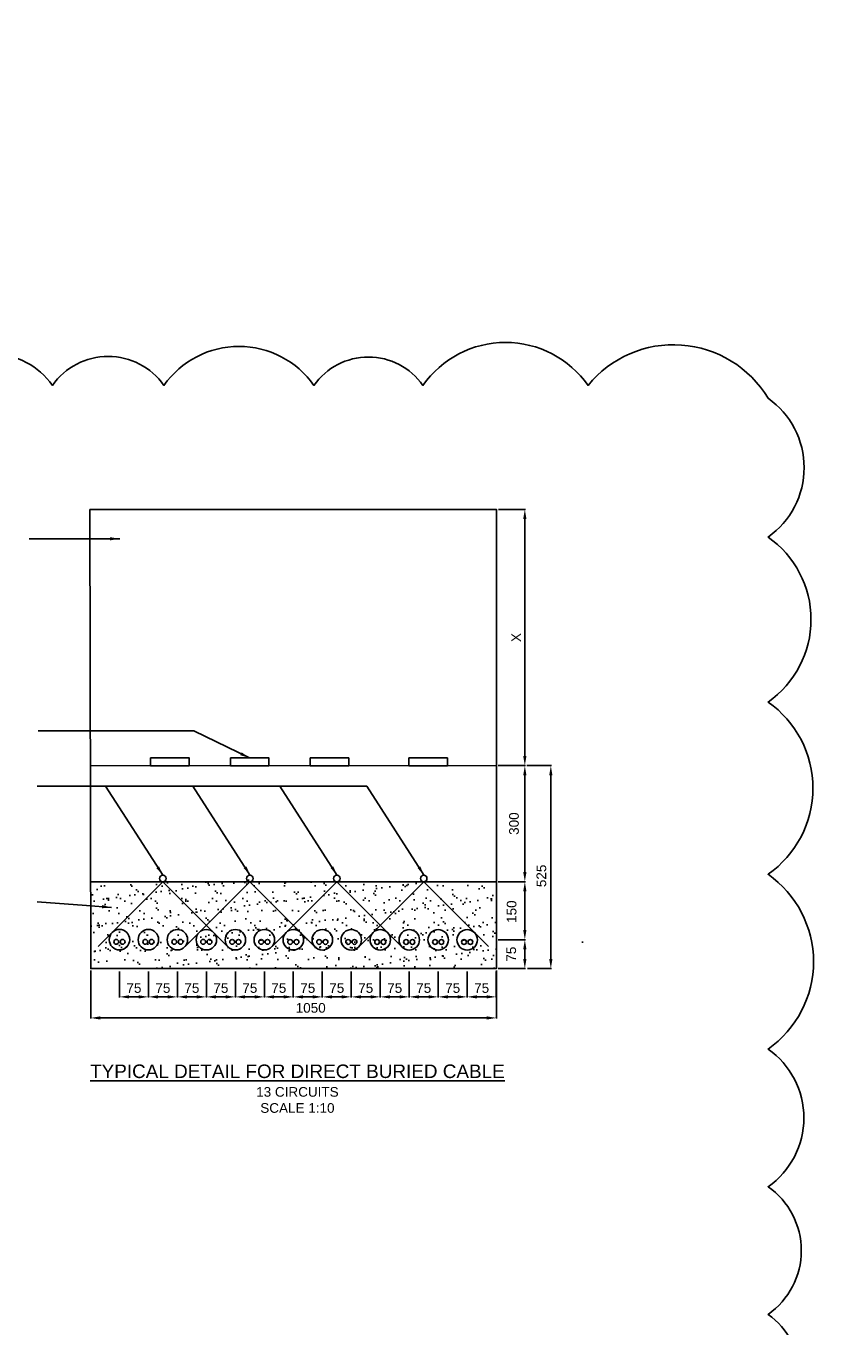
# Model space of a CAD drawing. Header units: metres. Extents: x -4024927 to 10167049, y -539908 to 13839353.
# Tile 64 of 211: x 1394654 to 1396766, y -168304 to -164940. Entities that reach past the tile are written whole.
import ezdxf

# ---------------------------------------------------------------- set-up
doc = ezdxf.new("R2010")
doc.units = ezdxf.units.M
for name, pattern in [('CONTINOUS', [0]), ('CONTIUOUS', [0]), ('DASHED', [0.75, 0.5, -0.25])]:
    doc.linetypes.add(name, pattern=pattern)
for name, color, linetype in [('B-3-E-AF09$0$e-anno-daro', 40, 'Continuous'), ('B-3-E-AF09$0$e-anno-t175', 214, 'Continuous'), ('B-3-E-AF09$0$E-DETL-DIM', 1, 'Continuous'), ('B-3-E-AF09$0$E-DETL-PATT', 10, 'Continuous'), ('B-3-E-AF09$0$EL2', 2, 'Continuous'), ('B-3-E-AF09$0$EL4', 4, 'Continuous'), ('B-3-E-AF09$0$EL7', 7, 'Continuous'), ('C-DETL-BRKL', 1, 'CONTINOUS'), ('E_AGL_MH DUCT', 8, 'DASHED'), ('EL-AGLI-EQUP-PAPI-N-RefEdit0', 1, 'CONTIUOUS')]:
    doc.layers.add(name, color=color, linetype=linetype)
doc.styles.add('Arial', font='arial.ttf')
doc.styles.add('B-3-E-AF09$0$E175', font='verdana.ttf', dxfattribs={"height": 400.001})
doc.styles.add('B-3-E-AF09$0$L100', font='arial.ttf')
doc.dimstyles.new('B-3-E-AF09$0$E-DETAIL', dxfattribs={"dimtxt": 200, "dimasz": 175, "dimexe": 0.18, "dimexo": 0.5, "dimgap": 50, "dimtad": 1, "dimdec": 0, "dimlfac": 0.1, "dimzin": 0, "dimdsep": 46, "dimtxsty": 'B-3-E-AF09$0$L100', "dimcen": 0, "dimadec": 0, "dimazin": 0, "dimtfac": 1, "dimtdec": 0, "dimtofl": 0, "dimtmove": 2, "dimatfit": 3, "dimfxl": 1, "dimtolj": 1, "dimtzin": 0, "dimarcsym": 0})

# ---------------------------------------------------------------- blocks, each defined once
blk = doc.blocks.new('*D1649')
at = {"layer": 'B-3-E-AF09$0$E-DETL-DIM', "color": 2, "linetype": 'Continuous', "lineweight": -2, "transparency": 16777216}
for p, q in [((1395876.2, -166190.9), (1395946.5, -166190.9)), ((1395944.7, -166215.9), (1395944.7, -166829)), ((1395875.8, -166854), (1395946.5, -166854))]:
    blk.add_line(p, q, dxfattribs=at)
at = {"layer": 'B-3-E-AF09$0$E-DETL-DIM', "color": 2, "linetype": 'Continuous', "transparency": 16777216}
for points in [[(1395940.5, -166215.9), (1395948.9, -166215.9), (1395944.7, -166190.9)], [(1395940.5, -166829), (1395948.9, -166829), (1395944.7, -166854)]]:
    blk.add_solid(points, dxfattribs=at)
at = {"layer": 'Defpoints', "color": 0, "linetype": 'Continuous', "transparency": 16777216}
for p in [(1395871.2, -166190.9), (1395870.8, -166854, -0.1), (1395944.7, -166854)]:
    blk.add_point(p, dxfattribs=at)
at = {"layer": 'B-3-E-AF09$0$E-DETL-DIM', "color": 2, "linetype": 'Continuous', "transparency": 16777216, "insert": (1395922.2, -166522.5), "char_height": 25, "attachment_point": 5, "rotation": 90, "style": 'Arial'}
blk.add_mtext('\\A1;X', dxfattribs=at)
blk = doc.blocks.new('*D1650')
at = {"layer": 'B-3-E-AF09$0$E-DETL-DIM', "color": 2, "linetype": 'Continuous', "lineweight": -2, "transparency": 16777216}
for p, q in [((1395949.7, -166854), (1396013.8, -166854)), ((1396012, -167354.4), (1396012, -166879)), ((1395951.5, -167379.4), (1396013.8, -167379.4))]:
    blk.add_line(p, q, dxfattribs=at)
at = {"layer": 'B-3-E-AF09$0$E-DETL-DIM', "color": 2, "linetype": 'Continuous', "transparency": 16777216}
for points in [[(1396007.8, -166879), (1396016.1, -166879), (1396012, -166854)], [(1396007.8, -167354.4), (1396016.1, -167354.4), (1396012, -167379.4)]]:
    blk.add_solid(points, dxfattribs=at)
at = {"layer": 'Defpoints', "color": 0, "linetype": 'Continuous', "transparency": 16777216}
for p in [(1395944.7, -166854, -4420.4), (1396012, -166854), (1395946.5, -167379.4, -4420.4)]:
    blk.add_point(p, dxfattribs=at)
at = {"layer": 'B-3-E-AF09$0$E-DETL-DIM', "color": 2, "linetype": 'Continuous', "transparency": 16777216, "insert": (1395987.6, -167139.3), "char_height": 25, "attachment_point": 5, "rotation": 90, "style": 'Arial'}
blk.add_mtext('\\A1;525', dxfattribs=at)
blk = doc.blocks.new('*D1651')
at = {"layer": 'B-3-E-AF09$0$E-DETL-DIM', "color": 2, "linetype": 'Continuous', "lineweight": -2, "transparency": 16777216}
for p, q in [((1395875.8, -166854), (1395946.5, -166854)), ((1395944.7, -167129.4), (1395944.7, -166879)), ((1395875.6, -167154.4), (1395946.5, -167154.4))]:
    blk.add_line(p, q, dxfattribs=at)
at = {"layer": 'B-3-E-AF09$0$E-DETL-DIM', "color": 2, "linetype": 'Continuous', "transparency": 16777216}
for points in [[(1395940.5, -166879), (1395948.9, -166879), (1395944.7, -166854)], [(1395940.5, -167129.4), (1395948.9, -167129.4), (1395944.7, -167154.4)]]:
    blk.add_solid(points, dxfattribs=at)
at = {"layer": 'Defpoints', "color": 0, "linetype": 'Continuous', "transparency": 16777216}
for p in [(1395870.8, -166854), (1395944.7, -166854), (1395870.6, -167154.4, 4420.4)]:
    blk.add_point(p, dxfattribs=at)
at = {"layer": 'B-3-E-AF09$0$E-DETL-DIM', "color": 2, "linetype": 'Continuous', "transparency": 16777216, "insert": (1395916.7, -167004), "char_height": 25, "attachment_point": 5, "rotation": 90, "style": 'Arial'}
blk.add_mtext('\\A1;300', dxfattribs=at)
blk = doc.blocks.new('*D1652')
at = {"layer": 'B-3-E-AF09$0$E-DETL-DIM', "color": 2, "linetype": 'Continuous', "lineweight": -2, "transparency": 16777216}
for p, q in [((1395875.6, -167154.4), (1395946.5, -167154.4)), ((1395944.7, -167279.4), (1395944.7, -167179.4)), ((1395875.6, -167304.4), (1395946.5, -167304.4))]:
    blk.add_line(p, q, dxfattribs=at)
at = {"layer": 'B-3-E-AF09$0$E-DETL-DIM', "color": 2, "linetype": 'Continuous', "transparency": 16777216}
for points in [[(1395940.5, -167179.4), (1395948.9, -167179.4), (1395944.7, -167154.4)], [(1395940.5, -167279.4), (1395948.9, -167279.4), (1395944.7, -167304.4)]]:
    blk.add_solid(points, dxfattribs=at)
at = {"layer": 'Defpoints', "color": 0, "linetype": 'Continuous', "transparency": 16777216}
for p in [(1395870.6, -167154.4), (1395944.7, -167154.4), (1395870.6, -167304.4)]:
    blk.add_point(p, dxfattribs=at)
at = {"layer": 'B-3-E-AF09$0$E-DETL-DIM', "color": 2, "linetype": 'Continuous', "transparency": 16777216, "insert": (1395910.6, -167231.9), "char_height": 25, "attachment_point": 5, "rotation": 90, "style": 'Arial'}
blk.add_mtext('\\A1;150', dxfattribs=at)
blk = doc.blocks.new('*D1653')
at = {"layer": 'B-3-E-AF09$0$E-DETL-DIM', "color": 2, "linetype": 'Continuous', "lineweight": -2, "transparency": 16777216}
for p, q in [((1395875.6, -167304.4), (1395946.5, -167304.4)), ((1395944.7, -167354.4), (1395944.7, -167329.4)), ((1395875.5, -167379.4), (1395946.5, -167379.4))]:
    blk.add_line(p, q, dxfattribs=at)
at = {"layer": 'B-3-E-AF09$0$E-DETL-DIM', "color": 2, "linetype": 'Continuous', "transparency": 16777216}
for points in [[(1395940.5, -167329.4), (1395948.9, -167329.4), (1395944.7, -167304.4)], [(1395940.5, -167354.4), (1395948.9, -167354.4), (1395944.7, -167379.4)]]:
    blk.add_solid(points, dxfattribs=at)
at = {"layer": 'Defpoints', "color": 0, "linetype": 'Continuous', "transparency": 16777216}
for p in [(1395870.6, -167304.4), (1395944.7, -167304.4), (1395870.5, -167379.4)]:
    blk.add_point(p, dxfattribs=at)
at = {"layer": 'B-3-E-AF09$0$E-DETL-DIM', "color": 2, "linetype": 'Continuous', "transparency": 16777216, "insert": (1395909.6, -167341.9), "char_height": 25, "attachment_point": 5, "rotation": 90, "style": 'Arial'}
blk.add_mtext('\\A1;75', dxfattribs=at)
blk = doc.blocks.new('*D1654')
at = {"layer": 'B-3-E-AF09$0$E-DETL-DIM', "color": 2, "linetype": 'Continuous', "lineweight": -2, "transparency": 16777216}
for p, q in [((1394821.2, -167384.4), (1394821.2, -167508.7)), ((1395871.2, -167384.3), (1395871.2, -167508.7)), ((1395846.2, -167506.9), (1394846.2, -167506.9))]:
    blk.add_line(p, q, dxfattribs=at)
at = {"layer": 'B-3-E-AF09$0$E-DETL-DIM', "color": 2, "linetype": 'Continuous', "transparency": 16777216}
for points in [[(1394846.2, -167502.8), (1394846.2, -167511.1), (1394821.2, -167506.9)], [(1395846.2, -167502.8), (1395846.2, -167511.1), (1395871.2, -167506.9)]]:
    blk.add_solid(points, dxfattribs=at)
at = {"layer": 'Defpoints', "color": 0, "linetype": 'Continuous', "transparency": 16777216}
for p in [(1394821.2, -167379.4, -132.2), (1395871.2, -167379.3, -132.2), (1394821.2, -167506.9)]:
    blk.add_point(p, dxfattribs=at)
at = {"layer": 'B-3-E-AF09$0$E-DETL-DIM', "color": 2, "linetype": 'Continuous', "transparency": 16777216, "insert": (1395390.5, -167481.1), "char_height": 25, "attachment_point": 5, "style": 'Arial'}
blk.add_mtext('\\A1;1050', dxfattribs=at)
blk = doc.blocks.new('*D1670')
at = {"layer": 'B-3-E-AF09$0$E-DETL-DIM', "color": 2, "linetype": 'Continuous', "lineweight": -2, "transparency": 16777216}
for p, q in [((1394895.5, -167386.8), (1394895.5, -167454.2)), ((1394970.5, -167386.8), (1394970.5, -167454.2)), ((1394920.5, -167452.4), (1394945.5, -167452.4))]:
    blk.add_line(p, q, dxfattribs=at)
at = {"layer": 'B-3-E-AF09$0$E-DETL-DIM', "color": 2, "linetype": 'Continuous', "transparency": 16777216}
for points in [[(1394920.5, -167448.3), (1394920.5, -167456.6), (1394895.5, -167452.4)], [(1394945.5, -167448.3), (1394945.5, -167456.6), (1394970.5, -167452.4)]]:
    blk.add_solid(points, dxfattribs=at)
at = {"layer": 'Defpoints', "color": 0, "linetype": 'Continuous', "transparency": 16777216}
for p in [(1394895.5, -167381.8), (1394970.5, -167381.8), (1394970.5, -167452.4)]:
    blk.add_point(p, dxfattribs=at)
at = {"layer": 'B-3-E-AF09$0$E-DETL-DIM', "color": 2, "linetype": 'Continuous', "transparency": 16777216, "insert": (1394933, -167429.7), "char_height": 25, "attachment_point": 5, "style": 'Arial'}
blk.add_mtext('\\A1;75', dxfattribs=at)
blk = doc.blocks.new('*D1671')
at = {"layer": 'B-3-E-AF09$0$E-DETL-DIM', "color": 2, "linetype": 'Continuous', "lineweight": -2, "transparency": 16777216}
for p, q in [((1394970.5, -167386.8), (1394970.5, -167454.2)), ((1395045.5, -167386.8), (1395045.5, -167454.2)), ((1394995.5, -167452.4), (1395020.5, -167452.4))]:
    blk.add_line(p, q, dxfattribs=at)
at = {"layer": 'B-3-E-AF09$0$E-DETL-DIM', "color": 2, "linetype": 'Continuous', "transparency": 16777216}
for points in [[(1394995.5, -167448.3), (1394995.5, -167456.6), (1394970.5, -167452.4)], [(1395020.5, -167448.3), (1395020.5, -167456.6), (1395045.5, -167452.4)]]:
    blk.add_solid(points, dxfattribs=at)
at = {"layer": 'Defpoints', "color": 0, "linetype": 'Continuous', "transparency": 16777216}
for p in [(1394970.5, -167381.8), (1395045.5, -167381.8), (1395045.5, -167452.4)]:
    blk.add_point(p, dxfattribs=at)
at = {"layer": 'B-3-E-AF09$0$E-DETL-DIM', "color": 2, "linetype": 'Continuous', "transparency": 16777216, "insert": (1395008, -167429.7), "char_height": 25, "attachment_point": 5, "style": 'Arial'}
blk.add_mtext('\\A1;75', dxfattribs=at)
blk = doc.blocks.new('*D1672')
at = {"layer": 'B-3-E-AF09$0$E-DETL-DIM', "color": 2, "linetype": 'Continuous', "lineweight": -2, "transparency": 16777216}
for p, q in [((1395045.5, -167386.8), (1395045.5, -167454.2)), ((1395120.5, -167386.8), (1395120.5, -167454.2)), ((1395070.5, -167452.4), (1395095.5, -167452.4))]:
    blk.add_line(p, q, dxfattribs=at)
at = {"layer": 'B-3-E-AF09$0$E-DETL-DIM', "color": 2, "linetype": 'Continuous', "transparency": 16777216}
for points in [[(1395070.5, -167448.3), (1395070.5, -167456.6), (1395045.5, -167452.4)], [(1395095.5, -167448.3), (1395095.5, -167456.6), (1395120.5, -167452.4)]]:
    blk.add_solid(points, dxfattribs=at)
at = {"layer": 'Defpoints', "color": 0, "linetype": 'Continuous', "transparency": 16777216}
for p in [(1395045.5, -167381.8), (1395120.5, -167381.8), (1395120.5, -167452.4)]:
    blk.add_point(p, dxfattribs=at)
at = {"layer": 'B-3-E-AF09$0$E-DETL-DIM', "color": 2, "linetype": 'Continuous', "transparency": 16777216, "insert": (1395083, -167429.7), "char_height": 25, "attachment_point": 5, "style": 'Arial'}
blk.add_mtext('\\A1;75', dxfattribs=at)
blk = doc.blocks.new('*D1673')
at = {"layer": 'B-3-E-AF09$0$E-DETL-DIM', "color": 2, "linetype": 'Continuous', "lineweight": -2, "transparency": 16777216}
for p, q in [((1395120.5, -167386.8), (1395120.5, -167454.2)), ((1395195.5, -167386.8), (1395195.5, -167454.2)), ((1395145.5, -167452.4), (1395170.5, -167452.4))]:
    blk.add_line(p, q, dxfattribs=at)
at = {"layer": 'B-3-E-AF09$0$E-DETL-DIM', "color": 2, "linetype": 'Continuous', "transparency": 16777216}
for points in [[(1395145.5, -167448.3), (1395145.5, -167456.6), (1395120.5, -167452.4)], [(1395170.5, -167448.3), (1395170.5, -167456.6), (1395195.5, -167452.4)]]:
    blk.add_solid(points, dxfattribs=at)
at = {"layer": 'Defpoints', "color": 0, "linetype": 'Continuous', "transparency": 16777216}
for p in [(1395120.5, -167381.8), (1395195.5, -167381.8), (1395195.5, -167452.4)]:
    blk.add_point(p, dxfattribs=at)
at = {"layer": 'B-3-E-AF09$0$E-DETL-DIM', "color": 2, "linetype": 'Continuous', "transparency": 16777216, "insert": (1395158, -167429.7), "char_height": 25, "attachment_point": 5, "style": 'Arial'}
blk.add_mtext('\\A1;75', dxfattribs=at)
blk = doc.blocks.new('*D1674')
at = {"layer": 'B-3-E-AF09$0$E-DETL-DIM', "color": 2, "linetype": 'Continuous', "lineweight": -2, "transparency": 16777216}
for p, q in [((1395195.5, -167386.8), (1395195.5, -167454.2)), ((1395270.5, -167386.8), (1395270.5, -167454.2)), ((1395220.5, -167452.4), (1395245.5, -167452.4))]:
    blk.add_line(p, q, dxfattribs=at)
at = {"layer": 'B-3-E-AF09$0$E-DETL-DIM', "color": 2, "linetype": 'Continuous', "transparency": 16777216}
for points in [[(1395220.5, -167448.3), (1395220.5, -167456.6), (1395195.5, -167452.4)], [(1395245.5, -167448.3), (1395245.5, -167456.6), (1395270.5, -167452.4)]]:
    blk.add_solid(points, dxfattribs=at)
at = {"layer": 'Defpoints', "color": 0, "linetype": 'Continuous', "transparency": 16777216}
for p in [(1395195.5, -167381.8), (1395270.5, -167381.8), (1395270.5, -167452.4)]:
    blk.add_point(p, dxfattribs=at)
at = {"layer": 'B-3-E-AF09$0$E-DETL-DIM', "color": 2, "linetype": 'Continuous', "transparency": 16777216, "insert": (1395233, -167429.7), "char_height": 25, "attachment_point": 5, "style": 'Arial'}
blk.add_mtext('\\A1;75', dxfattribs=at)
blk = doc.blocks.new('*D1675')
at = {"layer": 'B-3-E-AF09$0$E-DETL-DIM', "color": 2, "linetype": 'Continuous', "lineweight": -2, "transparency": 16777216}
for p, q in [((1395270.5, -167386.8), (1395270.5, -167454.2)), ((1395345.5, -167386.8), (1395345.5, -167454.2)), ((1395295.5, -167452.4), (1395320.5, -167452.4))]:
    blk.add_line(p, q, dxfattribs=at)
at = {"layer": 'B-3-E-AF09$0$E-DETL-DIM', "color": 2, "linetype": 'Continuous', "transparency": 16777216}
for points in [[(1395295.5, -167448.3), (1395295.5, -167456.6), (1395270.5, -167452.4)], [(1395320.5, -167448.3), (1395320.5, -167456.6), (1395345.5, -167452.4)]]:
    blk.add_solid(points, dxfattribs=at)
at = {"layer": 'Defpoints', "color": 0, "linetype": 'Continuous', "transparency": 16777216}
for p in [(1395270.5, -167381.8), (1395345.5, -167381.8), (1395345.5, -167452.4)]:
    blk.add_point(p, dxfattribs=at)
at = {"layer": 'B-3-E-AF09$0$E-DETL-DIM', "color": 2, "linetype": 'Continuous', "transparency": 16777216, "insert": (1395308, -167429.7), "char_height": 25, "attachment_point": 5, "style": 'Arial'}
blk.add_mtext('\\A1;75', dxfattribs=at)
blk = doc.blocks.new('*D1676')
at = {"layer": 'B-3-E-AF09$0$E-DETL-DIM', "color": 2, "linetype": 'Continuous', "lineweight": -2, "transparency": 16777216}
for p, q in [((1395345.5, -167386.8), (1395345.5, -167454.2)), ((1395420.5, -167386.8), (1395420.5, -167454.2)), ((1395370.5, -167452.4), (1395395.5, -167452.4))]:
    blk.add_line(p, q, dxfattribs=at)
at = {"layer": 'B-3-E-AF09$0$E-DETL-DIM', "color": 2, "linetype": 'Continuous', "transparency": 16777216}
for points in [[(1395370.5, -167448.3), (1395370.5, -167456.6), (1395345.5, -167452.4)], [(1395395.5, -167448.3), (1395395.5, -167456.6), (1395420.5, -167452.4)]]:
    blk.add_solid(points, dxfattribs=at)
at = {"layer": 'Defpoints', "color": 0, "linetype": 'Continuous', "transparency": 16777216}
for p in [(1395345.5, -167381.8), (1395420.5, -167381.8), (1395420.5, -167452.4)]:
    blk.add_point(p, dxfattribs=at)
at = {"layer": 'B-3-E-AF09$0$E-DETL-DIM', "color": 2, "linetype": 'Continuous', "transparency": 16777216, "insert": (1395383, -167429.7), "char_height": 25, "attachment_point": 5, "style": 'Arial'}
blk.add_mtext('\\A1;75', dxfattribs=at)
blk = doc.blocks.new('*D1677')
at = {"layer": 'B-3-E-AF09$0$E-DETL-DIM', "color": 2, "linetype": 'Continuous', "lineweight": -2, "transparency": 16777216}
for p, q in [((1395420.5, -167386.8), (1395420.5, -167454.2)), ((1395495.5, -167386.8), (1395495.5, -167454.2)), ((1395445.5, -167452.4), (1395470.5, -167452.4))]:
    blk.add_line(p, q, dxfattribs=at)
at = {"layer": 'B-3-E-AF09$0$E-DETL-DIM', "color": 2, "linetype": 'Continuous', "transparency": 16777216}
for points in [[(1395445.5, -167448.3), (1395445.5, -167456.6), (1395420.5, -167452.4)], [(1395470.5, -167448.3), (1395470.5, -167456.6), (1395495.5, -167452.4)]]:
    blk.add_solid(points, dxfattribs=at)
at = {"layer": 'Defpoints', "color": 0, "linetype": 'Continuous', "transparency": 16777216}
for p in [(1395420.5, -167381.8), (1395495.5, -167381.8), (1395495.5, -167452.4)]:
    blk.add_point(p, dxfattribs=at)
at = {"layer": 'B-3-E-AF09$0$E-DETL-DIM', "color": 2, "linetype": 'Continuous', "transparency": 16777216, "insert": (1395458, -167429.7), "char_height": 25, "attachment_point": 5, "style": 'Arial'}
blk.add_mtext('\\A1;75', dxfattribs=at)
blk = doc.blocks.new('*D1678')
at = {"layer": 'B-3-E-AF09$0$E-DETL-DIM', "color": 2, "linetype": 'Continuous', "lineweight": -2, "transparency": 16777216}
for p, q in [((1395495.5, -167386.8), (1395495.5, -167454.2)), ((1395570.5, -167386.8), (1395570.5, -167454.2)), ((1395520.5, -167452.4), (1395545.5, -167452.4))]:
    blk.add_line(p, q, dxfattribs=at)
at = {"layer": 'B-3-E-AF09$0$E-DETL-DIM', "color": 2, "linetype": 'Continuous', "transparency": 16777216}
for points in [[(1395520.5, -167448.3), (1395520.5, -167456.6), (1395495.5, -167452.4)], [(1395545.5, -167448.3), (1395545.5, -167456.6), (1395570.5, -167452.4)]]:
    blk.add_solid(points, dxfattribs=at)
at = {"layer": 'Defpoints', "color": 0, "linetype": 'Continuous', "transparency": 16777216}
for p in [(1395495.5, -167381.8), (1395570.5, -167381.8), (1395570.5, -167452.4)]:
    blk.add_point(p, dxfattribs=at)
at = {"layer": 'B-3-E-AF09$0$E-DETL-DIM', "color": 2, "linetype": 'Continuous', "transparency": 16777216, "insert": (1395533, -167429.7), "char_height": 25, "attachment_point": 5, "style": 'Arial'}
blk.add_mtext('\\A1;75', dxfattribs=at)
blk = doc.blocks.new('*D1679')
at = {"layer": 'B-3-E-AF09$0$E-DETL-DIM', "color": 2, "linetype": 'Continuous', "lineweight": -2, "transparency": 16777216}
for p, q in [((1395570.5, -167386.8), (1395570.5, -167454.2)), ((1395645.5, -167386.8), (1395645.5, -167454.2)), ((1395595.5, -167452.4), (1395620.5, -167452.4))]:
    blk.add_line(p, q, dxfattribs=at)
at = {"layer": 'B-3-E-AF09$0$E-DETL-DIM', "color": 2, "linetype": 'Continuous', "transparency": 16777216}
for points in [[(1395595.5, -167448.3), (1395595.5, -167456.6), (1395570.5, -167452.4)], [(1395620.5, -167448.3), (1395620.5, -167456.6), (1395645.5, -167452.4)]]:
    blk.add_solid(points, dxfattribs=at)
at = {"layer": 'Defpoints', "color": 0, "linetype": 'Continuous', "transparency": 16777216}
for p in [(1395570.5, -167381.8), (1395645.5, -167381.8), (1395645.5, -167452.4)]:
    blk.add_point(p, dxfattribs=at)
at = {"layer": 'B-3-E-AF09$0$E-DETL-DIM', "color": 2, "linetype": 'Continuous', "transparency": 16777216, "insert": (1395608, -167429.7), "char_height": 25, "attachment_point": 5, "style": 'Arial'}
blk.add_mtext('\\A1;75', dxfattribs=at)
blk = doc.blocks.new('*D1680')
at = {"layer": 'B-3-E-AF09$0$E-DETL-DIM', "color": 2, "linetype": 'Continuous', "lineweight": -2, "transparency": 16777216}
for p, q in [((1395645.5, -167386.8), (1395645.5, -167454.2)), ((1395720.5, -167386.8), (1395720.5, -167454.2)), ((1395670.5, -167452.4), (1395695.5, -167452.4))]:
    blk.add_line(p, q, dxfattribs=at)
at = {"layer": 'B-3-E-AF09$0$E-DETL-DIM', "color": 2, "linetype": 'Continuous', "transparency": 16777216}
for points in [[(1395670.5, -167448.3), (1395670.5, -167456.6), (1395645.5, -167452.4)], [(1395695.5, -167448.3), (1395695.5, -167456.6), (1395720.5, -167452.4)]]:
    blk.add_solid(points, dxfattribs=at)
at = {"layer": 'Defpoints', "color": 0, "linetype": 'Continuous', "transparency": 16777216}
for p in [(1395645.5, -167381.8), (1395720.5, -167381.8), (1395720.5, -167452.4)]:
    blk.add_point(p, dxfattribs=at)
at = {"layer": 'B-3-E-AF09$0$E-DETL-DIM', "color": 2, "linetype": 'Continuous', "transparency": 16777216, "insert": (1395683, -167429.7), "char_height": 25, "attachment_point": 5, "style": 'Arial'}
blk.add_mtext('\\A1;75', dxfattribs=at)
blk = doc.blocks.new('*D1681')
at = {"layer": 'B-3-E-AF09$0$E-DETL-DIM', "color": 2, "linetype": 'Continuous', "lineweight": -2, "transparency": 16777216}
for p, q in [((1395795.5, -167386.8), (1395795.5, -167454.2)), ((1395870.5, -167386.8), (1395870.5, -167454.2)), ((1395820.5, -167452.4), (1395845.5, -167452.4))]:
    blk.add_line(p, q, dxfattribs=at)
at = {"layer": 'B-3-E-AF09$0$E-DETL-DIM', "color": 2, "linetype": 'Continuous', "transparency": 16777216}
for points in [[(1395820.5, -167448.3), (1395820.5, -167456.6), (1395795.5, -167452.4)], [(1395845.5, -167448.3), (1395845.5, -167456.6), (1395870.5, -167452.4)]]:
    blk.add_solid(points, dxfattribs=at)
at = {"layer": 'Defpoints', "color": 0, "linetype": 'Continuous', "transparency": 16777216}
for p in [(1395795.5, -167381.8), (1395870.5, -167381.8), (1395870.5, -167452.4)]:
    blk.add_point(p, dxfattribs=at)
at = {"layer": 'B-3-E-AF09$0$E-DETL-DIM', "color": 2, "linetype": 'Continuous', "transparency": 16777216, "insert": (1395833, -167429.7), "char_height": 25, "attachment_point": 5, "style": 'Arial'}
blk.add_mtext('\\A1;75', dxfattribs=at)
blk = doc.blocks.new('*D1682')
at = {"layer": 'B-3-E-AF09$0$E-DETL-DIM', "color": 2, "linetype": 'Continuous', "lineweight": -2, "transparency": 16777216}
for p, q in [((1395720.5, -167386.8), (1395720.5, -167454.2)), ((1395795.5, -167386.8), (1395795.5, -167454.2)), ((1395745.5, -167452.4), (1395770.5, -167452.4))]:
    blk.add_line(p, q, dxfattribs=at)
at = {"layer": 'B-3-E-AF09$0$E-DETL-DIM', "color": 2, "linetype": 'Continuous', "transparency": 16777216}
for points in [[(1395745.5, -167448.3), (1395745.5, -167456.6), (1395720.5, -167452.4)], [(1395770.5, -167448.3), (1395770.5, -167456.6), (1395795.5, -167452.4)]]:
    blk.add_solid(points, dxfattribs=at)
at = {"layer": 'Defpoints', "color": 0, "linetype": 'Continuous', "transparency": 16777216}
for p in [(1395720.5, -167381.8), (1395795.5, -167381.8), (1395795.5, -167452.4)]:
    blk.add_point(p, dxfattribs=at)
at = {"layer": 'B-3-E-AF09$0$E-DETL-DIM', "color": 2, "linetype": 'Continuous', "transparency": 16777216, "insert": (1395758, -167429.7), "char_height": 25, "attachment_point": 5, "style": 'Arial'}
blk.add_mtext('\\A1;75', dxfattribs=at)
blk = doc.blocks.new('A$Cdb43af63')
at = {"layer": 'C-DETL-BRKL'}
for centre in [(-8.2, -5.6), (8.2, -5.6)]:
    blk.add_circle(centre, 6.25, dxfattribs=at)
at = {"layer": 'Defpoints'}
blk.add_circle((0, 0), 26.5, dxfattribs=at)

msp = doc.modelspace()

# ---------------------------------------------------------------- hatches: boundary and pattern name
at = {"layer": 'B-3-E-AF09$0$E-DETL-PATT', "linetype": 'Continuous'}
h = msp.add_hatch(dxfattribs=at)
h.set_pattern_fill('AR-SAND', color=252)
h.set_pattern_definition([(37.5, (706.306, 636.795), (-1.6000313, 48.9413237), [0, -38.608, 0, -43.18, 0, -41.275]), (7.5, (706.306, 636.795), (44.9523283, 71.68251), [0, -20.828, 0, -34.798, 0, -13.335]), (327.5, (675.064, 636.795), (79.099237, 0.1437185), [0, -12.7, 0, -45.72, 0, -59.69]), (317.5, (675.064, 636.795), (76.3556452, 22.2929323), [0, -6.35, 0, -29.972, 0, -34.29])])
h.paths.add_polyline_path([(1395871.16, -167154.38), (1394819.28, -167154.38), (1394821.78, -167379.38), (1395871.16, -167379.38)])
edge = h.paths.add_edge_path()
edge.add_arc((1395908.02, -167146), 8.4, 0, 180, ccw=False)
edge.add_arc((1395908.02, -167146), 8.4, -89.79482, 0, ccw=False)
edge.add_line((1395908.05, -167154.4), (1396020.53, -167266.88))
edge.add_line((1396020.53, -167266.88), (1396133.01, -167154.4))
edge.add_arc((1396133.02, -167146), 8.4, 180, 269.94222, ccw=False)
edge.add_arc((1396133.02, -167146), 8.4, 0, 180, ccw=False)
edge.add_arc((1396133.02, -167146), 8.4, -90.05778, 0, ccw=False)
edge.add_line((1396133.01, -167154.4), (1396020.53, -167266.88))
edge.add_line((1396020.53, -167266.88), (1395908.05, -167154.4))
edge.add_arc((1395908.02, -167146), 8.4, 180, 270.20518, ccw=False)
edge = h.paths.add_edge_path()
edge.add_arc((1395458.02, -167146), 8.4, 0, 180, ccw=False)
edge.add_arc((1395458.02, -167146), 8.4, -89.79482, 0, ccw=False)
edge.add_line((1395458.05, -167154.4), (1395570.53, -167266.88))
edge.add_line((1395570.53, -167266.88), (1395683.01, -167154.4))
edge.add_arc((1395683.02, -167146), 8.4, 180, 269.94222, ccw=False)
edge.add_arc((1395683.02, -167146), 8.4, 0, 180, ccw=False)
edge.add_arc((1395683.02, -167146), 8.4, -90.05778, 0, ccw=False)
edge.add_line((1395683.01, -167154.4), (1395570.53, -167266.88))
edge.add_line((1395570.53, -167266.88), (1395458.05, -167154.4))
edge.add_arc((1395458.02, -167146), 8.4, 180, 270.20518, ccw=False)
edge = h.paths.add_edge_path()
edge.add_arc((1395008.02, -167146), 8.4, 0, 180, ccw=False)
edge.add_arc((1395008.02, -167146), 8.4, -89.79482, 0, ccw=False)
edge.add_line((1395008.05, -167154.4), (1395120.53, -167266.88))
edge.add_line((1395120.53, -167266.88), (1395233.01, -167154.4))
edge.add_arc((1395233.02, -167146), 8.4, 180, 269.94222, ccw=False)
edge.add_arc((1395233.02, -167146), 8.4, 0, 180, ccw=False)
edge.add_arc((1395233.02, -167146), 8.4, -90.05778, 0, ccw=False)
edge.add_line((1395233.01, -167154.4), (1395120.53, -167266.88))
edge.add_line((1395120.53, -167266.88), (1395008.05, -167154.4))
edge.add_arc((1395008.02, -167146), 8.4, 180, 270.20518, ccw=False)
edge = h.paths.add_edge_path(flags=16)
edge.add_arc((1394895.53, -167304.38), 8.4, 0, 360)
edge = h.paths.add_edge_path(flags=16)
edge.add_arc((1394970.53, -167304.38), 8.4, 0, 360)
edge = h.paths.add_edge_path(flags=16)
edge.add_arc((1395045.53, -167304.38), 8.4, 0, 360)
edge = h.paths.add_edge_path(flags=16)
edge.add_arc((1395120.53, -167304.38), 8.4, 0, 360)
edge = h.paths.add_edge_path(flags=16)
edge.add_arc((1395195.53, -167304.38), 8.4, 0, 360)
edge = h.paths.add_edge_path(flags=16)
edge.add_arc((1395270.53, -167304.38), 8.4, 0, 360)
edge = h.paths.add_edge_path(flags=16)
edge.add_arc((1395345.53, -167304.38), 8.4, 0, 360)
edge = h.paths.add_edge_path(flags=16)
edge.add_arc((1395420.53, -167304.38), 8.4, 0, 360)
edge = h.paths.add_edge_path(flags=16)
edge.add_arc((1395495.53, -167304.38), 8.4, 0, 360)
edge = h.paths.add_edge_path(flags=16)
edge.add_arc((1395570.53, -167304.38), 8.4, 0, 360)
edge = h.paths.add_edge_path(flags=16)
edge.add_arc((1395645.53, -167304.38), 8.4, 0, 360)
edge = h.paths.add_edge_path(flags=16)
edge.add_arc((1395720.53, -167304.38), 8.4, 0, 360)
edge = h.paths.add_edge_path(flags=16)
edge.add_arc((1395795.53, -167304.38), 8.4, 0, 360)
edge = h.paths.add_edge_path()
edge.add_arc((1395870.53, -167304.38), 8.4, 0, 360)
edge = h.paths.add_edge_path()
edge.add_arc((1395945.53, -167304.38), 8.4, 0, 360)
edge = h.paths.add_edge_path()
edge.add_arc((1396020.53, -167304.38), 8.4, 0, 360)
edge = h.paths.add_edge_path()
edge.add_arc((1396095.53, -167304.38), 8.4, 0, 360)
edge = h.paths.add_edge_path()
edge.add_arc((1396170.53, -167304.38), 8.4, 0, 360)
edge = h.paths.add_edge_path()
edge.add_line((1394819.28, -167154.38), (1394821.38, -167154.73))
edge.add_line((1394821.38, -167154.73), (1395008.01, -167154.4))
edge.add_line((1395008.01, -167154.4), (1395008.01, -167154.4))
edge.add_arc((1395008.02, -167146), 8.4, 180, 269.94222, ccw=False)
edge.add_arc((1395008.02, -167146), 8.4, 0, 180, ccw=False)
edge.add_arc((1395008.02, -167146), 8.4, -89.79482, 0, ccw=False)
edge.add_line((1395008.05, -167154.4), (1395230.46, -167154))
edge.add_arc((1395233.02, -167146), 8.4, 180, 252.2801, ccw=False)
edge.add_arc((1395233.02, -167146), 8.4, 0, 180, ccw=False)
edge.add_arc((1395233.02, -167146), 8.4, -72.07492, 0, ccw=False)
edge.add_line((1395235.6, -167153.99), (1395454.44, -167153.6))
edge.add_arc((1395458.02, -167146), 8.4, 180, 244.79424, ccw=False)
edge.add_arc((1395458.02, -167146), 8.4, 0, 180, ccw=False)
edge.add_arc((1395458.02, -167146), 8.4, 295.41094, 360, ccw=False)
edge.add_line((1395461.62, -167153.58), (1395678.69, -167153.2))
edge.add_arc((1395683.02, -167146), 8.4, 180, 238.97644, ccw=False)
edge.add_arc((1395683.02, -167146), 8.4, 0, 180, ccw=False)
edge.add_arc((1395683.02, -167146), 8.4, -58.77125, 0, ccw=False)
edge.add_line((1395687.37, -167153.18), (1395903.09, -167152.79))
edge.add_arc((1395908.02, -167146), 8.4, 180, 234.00767, ccw=False)
edge.add_arc((1395908.02, -167146), 8.4, 0, 180, ccw=False)
edge.add_arc((1395908.02, -167146), 8.4, 306.19751, 360, ccw=False)
edge.add_line((1395912.98, -167152.78), (1396127.58, -167152.39))
edge.add_arc((1396133.02, -167146), 8.4, 180, 229.57147, ccw=False)
edge.add_arc((1396133.02, -167146), 8.4, 0, 180, ccw=False)
edge.add_arc((1396133.02, -167146), 8.4, -49.36628, 0, ccw=False)
edge.add_line((1396138.49, -167152.37), (1394819.28, -167154.38))

# ---------------------------------------------------------------- linework, layer by layer
at = {"flags": 128}
msp.add_lwpolyline([(1396574.11, -168591.11, 0.5205671), (1396574.11, -168274.41, 0.5205671), (1396574.11, -167943.81, 0.5205671), (1396574.11, -167587.58, 0.5205671), (1396574.11, -167135.22, 0.5205671), (1396574.11, -166689.35, 0.5205671), (1396574.11, -166262.3, 0.5205671), (1396574.11, -165903.32, 0.5205671), (1396108.24, -165869.93, 0.5205671), (1395681.04, -165869.93, 0.5205671), (1395398.97, -165869.93, 0.5205671), (1395010.73, -165869.93, 0.5205671), (1394721.96, -165869.93, 0.5205671), (1394412.34, -165869.93, 0.5205671), (1394086.09, -165869.93, 0.5205671), (1393712.86, -165869.93, 0.5205671), (1393361.86, -165869.93, 0.5205671), (1392858.53, -165869.93, 0.5205671), (1392468.43, -165869.93, 0.5205671), (1392132.48, -165869.93, 0.5205671), (1391722.72, -165869.93, 0.5205671)], format="xyb", dxfattribs=at)
at = {"layer": 'B-3-E-AF09$0$EL2', "color": 4, "linetype": 'Continuous'}
msp.add_line((1394820.53, -166854.05), (1395870.81, -166854.04, -4420.42), dxfattribs=at)
at = {"layer": 'B-3-E-AF09$0$EL2', "color": 4, "linetype": 'Continuous', "elevation": -4420.42}
msp.add_lwpolyline([(1394819.28, -166190.9), (1395871.16, -166190.9), (1395871.16, -167379.34), (1394821.16, -167379.38)], close=True, dxfattribs=at)
at = {"layer": 'B-3-E-AF09$0$EL4', "linetype": 'Continuous'}
for points, elevation in [([(1394976.22, -166834.09), (1395076.22, -166834.09), (1395076.22, -166854.05), (1394976.22, -166854.05)], -2817.39), ([(1395182.51, -166834.09), (1395282.51, -166834.09), (1395282.51, -166854.05), (1395182.51, -166854.05)], -1214.37), ([(1395388.81, -166834.09), (1395488.81, -166834.09), (1395488.81, -166854.05), (1395388.81, -166854.05)], 388.65), ([(1395644.49, -166834.09), (1395744.49, -166834.09), (1395744.49, -166854.05), (1395644.49, -166854.05)], -2428.74)]:
    msp.add_lwpolyline(points, close=True, dxfattribs=dict(at, elevation=elevation))
at = {"layer": 'B-3-E-AF09$0$EL7', "color": 3, "linetype": 'Continuous'}
for centre in [(1395008.02, -167146, -4420.42), (1395233.02, -167146, -4420.42), (1395458.02, -167146, -4420.42), (1395683.02, -167146, -4420.42)]:
    msp.add_circle(centre, 8.4, dxfattribs=at)
at = {"layer": 'C-DETL-BRKL'}
for p, q in [((1394820.8, -167154.38), (1395870.65, -167154.38)), ((1394840.56, -167321.85), (1395008.03, -167154.38)), ((1395175.5, -167321.85), (1395008.03, -167154.38)), ((1395065.56, -167321.85), (1395233.03, -167154.38)), ((1395400.5, -167321.85), (1395233.03, -167154.38)), ((1395290.56, -167321.85), (1395458.03, -167154.38)), ((1395625.5, -167321.85), (1395458.03, -167154.38)), ((1395515.56, -167321.85), (1395683.03, -167154.38)), ((1395850.5, -167321.85), (1395683.03, -167154.38))]:
    msp.add_line(p, q, dxfattribs=at)
at = {"layer": 'EL-AGLI-EQUP-PAPI-N-RefEdit0'}
msp.add_arc((3071061.1, 6743365.78), 7095987.63, 260.537675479, 260.537675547, dxfattribs=at)

# ---------------------------------------------------------------- block references
at = {"layer": 'E_AGL_MH DUCT', "rotation": 359.9698691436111}
for p in [(1394895.53, -167304.38, 17681.67), (1394970.53, -167304.42, 17681.67), (1395045.53, -167304.46, 17681.67), (1395120.53, -167304.5, 17681.67), (1395195.53, -167304.54, 17681.67), (1395270.53, -167304.57, 17681.67), (1395345.53, -167304.61, 17681.67), (1395420.53, -167304.65, 17681.67), (1395495.53, -167304.69, 17681.67), (1395570.53, -167304.73, 17681.67), (1395645.53, -167304.77, 17681.67), (1395720.53, -167304.81, 17681.67), (1395795.53, -167304.85, 17681.67)]:
    msp.add_blockref('A$Cdb43af63', p, dxfattribs=at)

# ---------------------------------------------------------------- texts
at = {"layer": 'B-3-E-AF09$0$e-anno-t175', "color": 3, "ltscale": 0.5, "insert": (1395356.11, -167627.46, -8840.83), "char_height": 35, "width": 1065.5383, "attachment_point": 2, "style": 'B-3-E-AF09$0$E175'}
msp.add_mtext('{\\fArial|b0|i0|c0|p34;\\LTYPICAL DETAIL FOR DIRECT BURIED CABLE\\P\\H0.71429x;\\l\\C2;13 CIRCUITS\\P\\C1;SCALE 1:10}', dxfattribs=at)

# ---------------------------------------------------------------- dimensions: what is measured, and where the dimension line sits
at = {"layer": 'B-3-E-AF09$0$E-DETL-DIM', "color": 2, "linetype": 'Continuous'}
dim = msp.add_linear_dim(base=(1395944.71, -166854.04, -4420.42), p1=(1395871.16, -166190.9, -4420.42), p2=(1395870.84, -166854.04, -4420.52), angle=270, text='X', dimstyle='B-3-E-AF09$0$E-DETAIL', override={"dimscale": 10, "dimtxt": 2.5, "dimasz": 2.5, "dimgap": 1, "dimlfac": 1, "dimtxsty": 'Arial', "dimclrd": 2, "dimclre": 2, "dimclrt": 2}, dxfattribs=at)
dim.commit()
dim.dimension.update_dxf_attribs({"geometry": '*D1649', "text_midpoint": (1395922.21, -166522.47, -4420.42)})
for base, p1, p2, angle, picture, middle in [((1395944.71, -166854.04, -4420.42), (1395870.65, -167154.38), (1395870.81, -166854.04, -4420.42), 90, '*D1651', (1395916.68, -167004.04, -4420.42)), ((1396011.97, -166854.04), (1395946.51, -167379.38, -4420.42), (1395944.71, -166854.04, -4420.42), 90, '*D1650', (1395987.63, -167139.26)), ((1395944.71, -167154.38), (1395870.57, -167304.38), (1395870.65, -167154.38), 270, '*D1652', (1395910.63, -167231.95)), ((1395944.71, -167304.38, -4420.42), (1395870.53, -167379.38, -4420.42), (1395870.57, -167304.38, -4420.42), 270, '*D1653', (1395909.61, -167341.88, -4420.42))]:
    dim = msp.add_linear_dim(base=base, p1=p1, p2=p2, angle=angle, dimstyle='B-3-E-AF09$0$E-DETAIL', override={"dimscale": 10, "dimtxt": 2.5, "dimasz": 2.5, "dimgap": 1, "dimlfac": 1, "dimtxsty": 'Arial', "dimclrd": 2, "dimclre": 2, "dimclrt": 2}, dxfattribs=at)
    dim.commit()
    dim.dimension.update_dxf_attribs({"geometry": picture, "text_midpoint": middle, "dimtype": 160})
dim = msp.add_linear_dim(base=(1394821.16, -167506.93, -4288.23), p1=(1395871.16, -167379.34, -4420.42), p2=(1394821.16, -167379.38, -4420.42), dimstyle='B-3-E-AF09$0$E-DETAIL', override={"dimscale": 10, "dimtxt": 2.5, "dimasz": 2.5, "dimgap": 1, "dimlfac": 1, "dimtxsty": 'Arial', "dimclrd": 2, "dimclre": 2, "dimclrt": 2}, dxfattribs=at)
dim.commit()
dim.dimension.update_dxf_attribs({"geometry": '*D1654', "text_midpoint": (1395390.49, -167481.1, -4288.23), "dimtype": 160})
for base, p1, p2, picture, middle in [((1394970.53, -167452.45, 6630.63), (1394895.53, -167381.81, 6630.63), (1394970.53, -167381.81, 6630.63), '*D1670', (1394933.03, -167429.73, 6630.63)), ((1395045.53, -167452.45, 6630.63), (1394970.53, -167381.81, 6630.63), (1395045.53, -167381.81, 6630.63), '*D1671', (1395008.03, -167429.73, 6630.63)), ((1395120.53, -167452.45, 6630.63), (1395045.53, -167381.81, 6630.63), (1395120.53, -167381.81, 6630.63), '*D1672', (1395083.03, -167429.73, 6630.63)), ((1395195.53, -167452.45, 6630.63), (1395120.53, -167381.81, 6630.63), (1395195.53, -167381.81, 6630.63), '*D1673', (1395158.03, -167429.73, 6630.63)), ((1395270.53, -167452.45, 6630.63), (1395195.53, -167381.81, 6630.63), (1395270.53, -167381.81, 6630.63), '*D1674', (1395233.03, -167429.73, 6630.63)), ((1395345.53, -167452.45, 6630.63), (1395270.53, -167381.81, 6630.63), (1395345.53, -167381.81, 6630.63), '*D1675', (1395308.03, -167429.73, 6630.63)), ((1395420.53, -167452.45, 6630.63), (1395345.53, -167381.81, 6630.63), (1395420.53, -167381.81, 6630.63), '*D1676', (1395383.03, -167429.73, 6630.63)), ((1395495.53, -167452.45, 6630.63), (1395420.53, -167381.81, 6630.63), (1395495.53, -167381.81, 6630.63), '*D1677', (1395458.03, -167429.73, 6630.63)), ((1395570.53, -167452.45, 6630.63), (1395495.53, -167381.81, 6630.63), (1395570.53, -167381.81, 6630.63), '*D1678', (1395533.03, -167429.73, 6630.63)), ((1395645.53, -167452.45, 6630.63), (1395570.53, -167381.81, 6630.63), (1395645.53, -167381.81, 6630.63), '*D1679', (1395608.03, -167429.73, 6630.63)), ((1395720.53, -167452.45, 6630.63), (1395645.53, -167381.81, 6630.63), (1395720.53, -167381.81, 6630.63), '*D1680', (1395683.03, -167429.73, 6630.63)), ((1395795.53, -167452.45, 6630.63), (1395720.53, -167381.81, 6630.63), (1395795.53, -167381.81, 6630.63), '*D1682', (1395758.03, -167429.73, 6630.63)), ((1395870.53, -167452.45, 6630.63), (1395795.53, -167381.81, 6630.63), (1395870.53, -167381.81, 6630.63), '*D1681', (1395833.03, -167429.73, 6630.63))]:
    dim = msp.add_linear_dim(base=base, p1=p1, p2=p2, dimstyle='B-3-E-AF09$0$E-DETAIL', override={"dimscale": 10, "dimtxt": 2.5, "dimasz": 2.5, "dimgap": 1, "dimlfac": 1, "dimtxsty": 'Arial', "dimclrd": 2, "dimclre": 2, "dimclrt": 2}, dxfattribs=at)
    dim.commit()
    dim.dimension.update_dxf_attribs({"geometry": picture, "text_midpoint": middle})

# ---------------------------------------------------------------- leaders
at = {"layer": 'B-3-E-AF09$0$e-anno-daro', "color": 2, "linetype": 'Continuous'}
for points in [[(1394896.19, -166266.83), (1394784.94, -166266.83), (1394661.66, -166266.82)], [(1395232.51, -166834.09, -2078.02), (1395088.04, -166764.29, -2078.02), (1394684.8, -166764.29, -2078.02)], [(1395008.29, -167138.05, -8708.65), (1394859.51, -166907.22, -8708.65), (1394682.37, -166907.22, -8708.65)], [(1395234.19, -167138, -8708.65), (1395085.42, -166907.17, -8708.65), (1394859.51, -166907.22, -8708.65)], [(1395459.19, -167138, -8708.65), (1395310.42, -166907.17, -8708.65), (1395085.42, -166907.17, -8708.65)], [(1395684.19, -167138, -8708.65), (1395535.42, -166907.17, -8708.65), (1395309.51, -166907.22, -8708.65)], [(1394875.31, -167221.02, -8708.65), (1394810.13, -167215.83, -8708.65), (1394682.96, -167206.31, -8708.65)]]:
    msp.add_leader(points, dimstyle='B-3-E-AF09$0$E-DETAIL', override={"dimscale": 10, "dimasz": 2.5}, dxfattribs=at)

doc.saveas('drawing.dxf')
